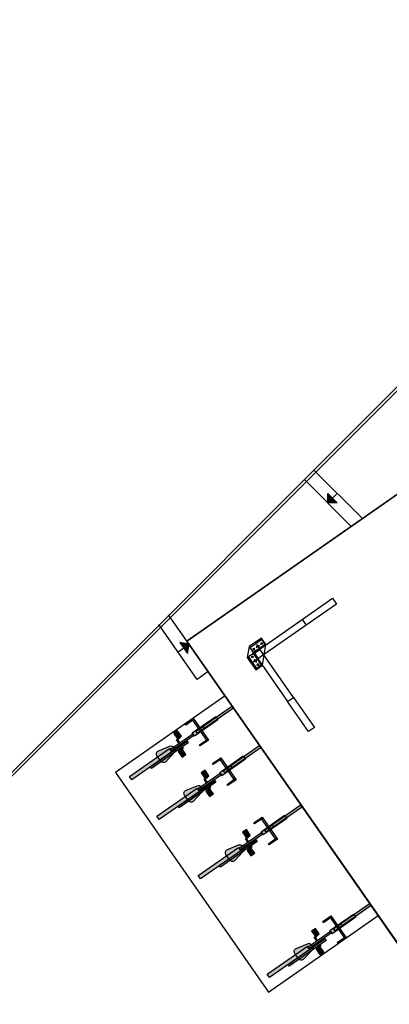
# Model space of a CAD drawing. Header units: millimetres. Extents: x -84176 to 84083, y -120487 to 61877.
# Tile 6 of 10: x -53562 to -48038, y 23718 to 38432. Entities that reach past the tile are written whole.
import ezdxf

# ---------------------------------------------------------------- set-up
doc = ezdxf.new("R2010")
doc.units = ezdxf.units.MM
doc.header["$LTSCALE"] = 100
doc.linetypes.add('DGN Style 2', pattern=[7611.656849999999, 4566.99411, -3044.66274])
doc.layers.get('Defpoints').update_dxf_attribs({"color": 6})
doc.layers.add('situatieschets', color=9, linetype='Continuous', lineweight=0)
for name, color, linetype in [('T--L21--_Gebouwen', 2, 'Continuous'), ('T--L82----_Buitenterrein', 1, 'Continuous'), ('T--L9024_Trappen', 7, 'Continuous'), ('T--L9066_TranspVoorz_Fiets', 8, 'Continuous')]:
    doc.layers.add(name, color=color, linetype=linetype)

# ---------------------------------------------------------------- blocks, each defined once
blk = doc.blocks.new('situatieschets')
at = {"layer": 'T--L21--_Gebouwen', "lineweight": 13}
blk.add_lwpolyline([(-81539.01553144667, 83579.51592011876), (-37150.50707638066, 83579.51592011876), (-37150.50707638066, 75259.51433533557), (-42502.00809572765, 75259.51433533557), (-58462.01113576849, 59299.51129529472), (-84086.01601659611, 74082.51411114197), (-81539.01553144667, 83589.51592202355), (-81539.01553144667, 83579.51592011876)], close=True, dxfattribs=at)

msp = doc.modelspace()

# ---------------------------------------------------------------- hatches: boundary and pattern name
at = {"layer": 'T--L9024_Trappen', "linetype": 'Continuous', "lineweight": -3}
h = msp.add_hatch(color=256, dxfattribs=at)
h.dxf.hatch_style = 2
h.paths.add_polyline_path([(-48958.82382126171, 31211.25886233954), (-48958.82382126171, 31352.67886233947), (-48817.40382126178, 31211.25886233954)])
h = msp.add_hatch(color=256, dxfattribs=at)
h.dxf.hatch_style = 2
h.paths.add_polyline_path([(-51030.62382126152, 29097.8588623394), (-51169.8538212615, 29122.66886233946), (-51055.44382126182, 28958.62886233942)])
at = {"layer": 'T--L9066_TranspVoorz_Fiets', "linetype": 'Continuous', "lineweight": -3}
h = msp.add_hatch(color=256, dxfattribs=at)
h.dxf.hatch_style = 2
edge = h.paths.add_edge_path()
edge.add_line((-50902.46897065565, 27776.78201094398), (-50381.11187147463, 28140.40954611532))
edge.add_arc((-50389.692849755, 28152.71266814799), 14.99999999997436, 304.8943656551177, 394.8943656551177)
edge.add_arc((-50389.69284968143, 28152.71266841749), 14.99999978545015, 394.8943649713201, 484.8943649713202)
edge.add_line((-50398.27382769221, 28165.0157903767), (-50919.63092729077, 27801.38825456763))
edge.add_arc((-50911.04994901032, 27789.08513253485), 15.00000000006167, 484.8943656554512, 574.8943656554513)
edge.add_arc((-50911.04994901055, 27789.08513253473), 14.99999999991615, 214.8943656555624, 304.8943656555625)
edge.add_line((-50902.46897073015, 27776.78201050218), (-50902.46897065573, 27776.78201094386))
h = msp.add_hatch(color=256, dxfattribs=at)
h.dxf.hatch_style = 2
h.paths.add_polyline_path([(-50969.42859467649, 27992.20870609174), (-50957.98729061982, 27975.80454306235), (-51081.01851044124, 27889.99476065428), (-51092.45981510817, 27906.39892307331)])
h = msp.add_hatch(color=256, dxfattribs=at)
h.dxf.hatch_style = 2
h.paths.add_polyline_path([(-50740.60250713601, 27664.12545252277), (-50757.00666986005, 27652.68414755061), (-50985.83275740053, 27980.76740173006), (-50969.42859467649, 27992.20870609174)])
h = msp.add_hatch(color=256, dxfattribs=at)
h.dxf.hatch_style = 2
h.paths.add_polyline_path([(-50598.53085273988, 27970.47970650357), (-50950.66317427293, 27724.88027291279), (-50984.9870870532, 27774.09276108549), (-50632.8547661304, 28019.69219437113)])
h = msp.add_hatch(color=256, dxfattribs=at)
h.dxf.hatch_style = 2
h.paths.add_polyline_path([(-50959.24415239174, 27737.18339526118), (-51296.24220865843, 27502.13955876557), (-51313.40416489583, 27526.74580346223), (-50976.40610923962, 27761.7896387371)])
h = msp.add_hatch(color=256, dxfattribs=at)
h.dxf.hatch_style = 2
h.paths.add_polyline_path([(-51202.09763547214, 27805.54649287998), (-51259.51220470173, 27765.50192822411), (-51202.30568289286, 27683.48111429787), (-51144.89111396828, 27723.52567956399)])
h = msp.add_hatch(color=256, dxfattribs=at)
h.dxf.hatch_style = 2
h.paths.add_polyline_path([(-51218.70984592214, 27672.03980963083), (-51210.50776425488, 27677.76046211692), (-51173.32352523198, 27624.44693295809), (-51181.525606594, 27618.72628108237)])
h = msp.add_hatch(color=256, dxfattribs=at)
h.dxf.hatch_style = 2
h.paths.add_polyline_path([(-51163.77670587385, 27698.16164165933), (-51204.78711237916, 27669.55838044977), (-51210.50776425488, 27677.76046211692), (-51169.49735774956, 27706.36372271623)])
h = msp.add_hatch(color=256, dxfattribs=at)
h.dxf.hatch_style = 2
h.paths.add_polyline_path([(-50752.04381180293, 27680.52961433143), (-50740.60250713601, 27664.12545252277), (-50863.63372726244, 27578.31566950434), (-50875.07503192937, 27594.71983161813)])
h = msp.add_hatch(color=256, dxfattribs=at)
h.dxf.hatch_style = 2
h.paths.add_polyline_path([(-51287.66123023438, 27489.83643702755), (-51888.06423140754, 27071.07727198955), (-51922.3881451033, 27120.28975955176), (-51321.98514301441, 27539.04892520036)])
h = msp.add_hatch(color=256, dxfattribs=at)
h.dxf.hatch_style = 2
h.paths.add_polyline_path([(-51042.16695001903, 27625.89260604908), (-51591.82122991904, 27242.52881990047), (-51608.32208657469, 27266.18720089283), (-51058.66780636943, 27649.55098643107)])
h = msp.add_hatch(color=256, dxfattribs=at)
h.dxf.hatch_style = 2
edge = h.paths.add_edge_path()
edge.add_arc((-51411.76202773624, 27378.89660800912), 49.99999991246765, 214.8943649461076, 304.89436494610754, ccw=False)
edge.add_line((-51452.77243479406, 27350.29334763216), (-51509.97895693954, 27432.31416034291))
edge.add_arc((-51468.96854950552, 27460.91742153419), 50.00000068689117, 124.89436546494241, 214.8943654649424, ccw=False)
edge.add_line((-51497.57181069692, 27501.92782896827), (-51319.87527803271, 27575.44183995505))
edge.add_arc((-51300.76114782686, 27529.23956690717), 50.00000008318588, 394.8943669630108, 472.4751442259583, ccw=False)
edge.add_line((-51259.75074163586, 27557.84282882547), (-51248.52364689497, 27541.74579071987))
edge.add_arc((-51289.5340531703, 27513.14252986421), 49.9999995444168, 317.3135886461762, 394.8943659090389, ccw=False)
edge.add_line((-51252.7802829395, 27479.24326249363), (-51383.15876707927, 27337.88620172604))
edge.add_line((-51383.15876707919, 27337.88620172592), (-51383.15876735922, 27337.88620095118))
h = msp.add_hatch(color=256, dxfattribs=at)
h.dxf.hatch_style = 2
h.paths.add_polyline_path([(-51261.49047581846, 27526.37762358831), (-51067.24878479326, 27661.85410847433), (-51058.66780636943, 27649.55098643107), (-51252.90949769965, 27514.07450154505)])
h = msp.add_hatch(color=256, dxfattribs=at)
h.dxf.hatch_style = 2
h.paths.add_polyline_path([(-51135.38149239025, 27535.08585596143), (-51192.79606161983, 27495.0412906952), (-51135.58953981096, 27413.02047676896), (-51078.17497027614, 27453.06504295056)])
h = msp.add_hatch(color=256, dxfattribs=at)
h.dxf.hatch_style = 2
h.paths.add_polyline_path([(-51127.17941102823, 27540.80650814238), (-51168.18981753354, 27512.20324723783), (-51173.9104697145, 27520.40532859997), (-51132.90006320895, 27549.00858919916)])
h = msp.add_hatch(color=256, dxfattribs=at)
h.dxf.hatch_style = 2
h.paths.add_polyline_path([(-51139.28181527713, 27558.15853396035), (-51131.07973391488, 27563.87918644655), (-51118.97732966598, 27546.52716062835), (-51127.17941102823, 27540.80650814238)])
h = msp.add_hatch(color=256, dxfattribs=at)
h.dxf.hatch_style = 2
edge = h.paths.add_edge_path()
edge.add_line((-50490.5843010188, 27186.23456259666), (-49969.22720189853, 27549.86209763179))
edge.add_arc((-49977.80818017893, 27562.16521966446), 15.00000000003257, 304.89436565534, 394.8943656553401)
edge.add_arc((-49977.80818014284, 27562.16522003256), 14.99999975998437, 394.8943645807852, 484.8943645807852)
edge.add_line((-49986.38915805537, 27574.46834202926), (-50507.7462577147, 27210.84080608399))
edge.add_arc((-50499.16527943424, 27198.53768405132), 15.00000000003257, 484.8943656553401, 574.89436565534)
edge.add_arc((-50499.16527943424, 27198.53768405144), 15.00000000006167, 214.8943656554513, 304.8943656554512)
edge.add_line((-50490.58430115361, 27186.23456201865), (-50490.58430101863, 27186.23456259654))
h = msp.add_hatch(color=256, dxfattribs=at)
h.dxf.hatch_style = 2
h.paths.add_polyline_path([(-50557.54392503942, 27401.66125774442), (-50546.10262098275, 27385.25709471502), (-50669.13384080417, 27299.44731230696), (-50680.57514547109, 27315.85147472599)])
h = msp.add_hatch(color=256, dxfattribs=at)
h.dxf.hatch_style = 2
h.paths.add_polyline_path([(-50328.71783749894, 27073.57800417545), (-50345.12200022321, 27062.1366992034), (-50573.94808776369, 27390.21995338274), (-50557.54392503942, 27401.66125774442)])
h = msp.add_hatch(color=256, dxfattribs=at)
h.dxf.hatch_style = 2
h.paths.add_polyline_path([(-50186.64618310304, 27379.93225815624), (-50538.77850463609, 27134.33282456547), (-50573.10241741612, 27183.54531273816), (-50220.97009649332, 27429.14474602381)])
h = msp.add_hatch(color=256, dxfattribs=at)
h.dxf.hatch_style = 2
h.paths.add_polyline_path([(-50547.3594827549, 27146.63594691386), (-50884.35753902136, 26911.59211041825), (-50901.51949525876, 26936.19835511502), (-50564.52143960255, 27171.24219038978)])
h = msp.add_hatch(color=256, dxfattribs=at)
h.dxf.hatch_style = 2
h.paths.add_polyline_path([(-50790.21296583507, 27214.99904453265), (-50847.62753506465, 27174.95447987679), (-50790.42101325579, 27092.93366595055), (-50733.00644433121, 27132.97823121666)])
h = msp.add_hatch(color=256, dxfattribs=at)
h.dxf.hatch_style = 2
h.paths.add_polyline_path([(-50806.8251762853, 27081.49236128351), (-50798.6230946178, 27087.21301376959), (-50761.4388555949, 27033.89948461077), (-50769.64093695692, 27028.17883273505)])
h = msp.add_hatch(color=256, dxfattribs=at)
h.dxf.hatch_style = 2
h.paths.add_polyline_path([(-50751.89203623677, 27107.61419331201), (-50792.90244274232, 27079.01093210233), (-50798.6230946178, 27087.21301376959), (-50757.61268811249, 27115.81627436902)])
h = msp.add_hatch(color=256, dxfattribs=at)
h.dxf.hatch_style = 2
h.paths.add_polyline_path([(-50340.15914216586, 27089.98216598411), (-50328.71783749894, 27073.57800417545), (-50451.7490576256, 26987.76822115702), (-50463.19036229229, 27004.17238327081)])
h = msp.add_hatch(color=256, dxfattribs=at)
h.dxf.hatch_style = 2
h.paths.add_polyline_path([(-50875.7765605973, 26899.28898868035), (-51476.1795617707, 26480.52982364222), (-51510.50347546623, 26529.74231120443), (-50910.10047337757, 26948.50147685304)])
h = msp.add_hatch(color=256, dxfattribs=at)
h.dxf.hatch_style = 2
h.paths.add_polyline_path([(-50630.28228038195, 27035.34515770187), (-51179.9365602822, 26651.98137155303), (-51196.43741693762, 26675.63975254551), (-50646.78313673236, 27059.00353808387)])
h = msp.add_hatch(color=256, dxfattribs=at)
h.dxf.hatch_style = 2
edge = h.paths.add_edge_path()
edge.add_arc((-50999.87735806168, 26788.34915956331), 49.99999988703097, 214.8943648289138, 304.89436482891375, ccw=False)
edge.add_line((-51040.88776515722, 26759.74589928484), (-51098.0942873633, 26841.76671185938))
edge.add_arc((-51057.08387983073, 26870.3699730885), 50.00000078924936, 124.8943654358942, 214.8943654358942, ccw=False)
edge.add_line((-51085.68714105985, 26911.38038062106), (-50907.99060845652, 26984.89439147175))
edge.add_arc((-50888.87647813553, 26938.69211845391), 50.00000009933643, 394.8943670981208, 472.4751443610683, ccw=False)
edge.add_line((-50847.86607199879, 26967.29538047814), (-50836.63897731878, 26951.19834223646))
edge.add_arc((-50877.64938347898, 26922.59508141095), 49.99999943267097, 317.31358869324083, 394.89436595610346, ccw=False)
edge.add_line((-50840.89561330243, 26888.69581414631), (-50971.27409744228, 26747.3387533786))
edge.add_line((-50971.27409744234, 26747.3387533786), (-50971.27409778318, 26747.33875246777))
h = msp.add_hatch(color=256, dxfattribs=at)
h.dxf.hatch_style = 2
h.paths.add_polyline_path([(-50849.60580618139, 26935.83017524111), (-50655.36411515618, 27071.30666012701), (-50646.78313673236, 27059.00353808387), (-50841.02482806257, 26923.52705319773)])
h = msp.add_hatch(color=256, dxfattribs=at)
h.dxf.hatch_style = 2
h.paths.add_polyline_path([(-50723.49682275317, 26944.53840761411), (-50780.91139198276, 26904.49384234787), (-50723.70487017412, 26822.47302842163), (-50666.2903006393, 26862.51759460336)])
h = msp.add_hatch(color=256, dxfattribs=at)
h.dxf.hatch_style = 2
h.paths.add_polyline_path([(-50715.29474139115, 26950.25905979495), (-50756.30514789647, 26921.65579889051), (-50762.02580007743, 26929.85788025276), (-50721.01539357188, 26958.46114085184)])
h = msp.add_hatch(color=256, dxfattribs=at)
h.dxf.hatch_style = 2
h.paths.add_polyline_path([(-50727.39714564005, 26967.61108561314), (-50719.19506427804, 26973.33173809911), (-50707.0926600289, 26955.97971228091), (-50715.29474139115, 26950.25905979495)])
h = msp.add_hatch(color=256, dxfattribs=at)
h.dxf.hatch_style = 2
edge = h.paths.add_edge_path()
edge.add_line((-49872.75430101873, 26300.41456259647), (-49351.39720189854, 26664.04209763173))
edge.add_arc((-49359.97818017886, 26676.34521966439), 15.00000000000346, 304.8943656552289, 394.8943656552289)
edge.add_arc((-49359.978180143, 26676.3452200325), 14.99999976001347, 394.8943645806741, 484.8943645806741)
edge.add_line((-49368.55915805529, 26688.64834202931), (-49889.91625771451, 26325.02080608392))
edge.add_arc((-49881.33527943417, 26312.71768405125), 14.99999999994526, 484.8943656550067, 574.8943656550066)
edge.add_arc((-49881.33527943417, 26312.71768405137), 15.00000000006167, 214.8943656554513, 304.8943656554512)
edge.add_line((-49872.75430115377, 26300.4145620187), (-49872.75430101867, 26300.41456259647))
h = msp.add_hatch(color=256, dxfattribs=at)
h.dxf.hatch_style = 2
h.paths.add_polyline_path([(-49939.71392503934, 26515.84125774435), (-49928.27262098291, 26499.43709471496), (-50051.3038408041, 26413.6273123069), (-50062.74514547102, 26430.03147472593)])
h = msp.add_hatch(color=256, dxfattribs=at)
h.dxf.hatch_style = 2
h.paths.add_polyline_path([(-49710.88783749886, 26187.75800417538), (-49727.29200022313, 26176.31669920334), (-49956.11808776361, 26504.39995338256), (-49939.71392503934, 26515.84125774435)])
h = msp.add_hatch(color=256, dxfattribs=at)
h.dxf.hatch_style = 2
h.paths.add_polyline_path([(-49568.81618310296, 26494.11225815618), (-49920.94850463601, 26248.51282456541), (-49955.27241741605, 26297.7253127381), (-49603.14009649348, 26543.32474602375)])
h = msp.add_hatch(color=256, dxfattribs=at)
h.dxf.hatch_style = 2
h.paths.add_polyline_path([(-49929.52948275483, 26260.81594691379), (-50266.52753902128, 26025.7721104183), (-50283.68949525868, 26050.37835511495), (-49946.69143960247, 26285.42219038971)])
h = msp.add_hatch(color=256, dxfattribs=at)
h.dxf.hatch_style = 2
h.paths.add_polyline_path([(-50172.38296583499, 26329.17904453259), (-50229.79753506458, 26289.13447987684), (-50172.59101325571, 26207.11366595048), (-50115.17644433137, 26247.1582312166)])
h = msp.add_hatch(color=256, dxfattribs=at)
h.dxf.hatch_style = 2
h.paths.add_polyline_path([(-50188.99517628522, 26195.67236128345), (-50180.79309461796, 26201.39301376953), (-50143.60885559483, 26148.07948461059), (-50151.81093695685, 26142.35883273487)])
h = msp.add_hatch(color=256, dxfattribs=at)
h.dxf.hatch_style = 2
h.paths.add_polyline_path([(-50134.06203623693, 26221.79419331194), (-50175.07244274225, 26193.19093210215), (-50180.79309461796, 26201.39301376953), (-50139.78268811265, 26229.99627436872)])
h = msp.add_hatch(color=256, dxfattribs=at)
h.dxf.hatch_style = 2
h.paths.add_polyline_path([(-49722.32914216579, 26204.16216598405), (-49710.88783749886, 26187.75800417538), (-49833.91905762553, 26101.94822115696), (-49845.36036229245, 26118.35238327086)])
h = msp.add_hatch(color=256, dxfattribs=at)
h.dxf.hatch_style = 2
h.paths.add_polyline_path([(-50257.94656059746, 26013.46898868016), (-50858.34956177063, 25594.70982364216), (-50892.67347546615, 25643.92231120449), (-50292.2704733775, 26062.68147685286)])
h = msp.add_hatch(color=256, dxfattribs=at)
h.dxf.hatch_style = 2
h.paths.add_polyline_path([(-50012.45228038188, 26149.52515770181), (-50562.10656028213, 25766.16137155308), (-50578.60741693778, 25789.81975254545), (-50028.95313673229, 26173.1835380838)])
h = msp.add_hatch(color=256, dxfattribs=at)
h.dxf.hatch_style = 2
edge = h.paths.add_edge_path()
edge.add_arc((-50382.0473580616, 25902.52915956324), 49.99999988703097, 214.8943648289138, 304.89436482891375, ccw=False)
edge.add_line((-50423.05776515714, 25873.92589928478), (-50480.26428736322, 25955.94671185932))
edge.add_arc((-50439.25387983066, 25984.54997308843), 50.00000078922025, 124.8943654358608, 214.8943654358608, ccw=False)
edge.add_line((-50467.85714105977, 26025.56038062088), (-50290.16060845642, 26099.07439147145))
edge.add_arc((-50271.04647813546, 26052.87211845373), 50.00000009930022, 394.8943670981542, 472.4751443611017, ccw=False)
edge.add_line((-50230.03607199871, 26081.47538047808), (-50218.80897731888, 26065.37834223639))
edge.add_arc((-50259.81938347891, 26036.77508141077), 49.99999943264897, 317.31358869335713, 394.8943659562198, ccw=False)
edge.add_line((-50223.06561330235, 26002.87581414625), (-50353.44409744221, 25861.51875337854))
edge.add_line((-50353.44409744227, 25861.51875337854), (-50353.4440977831, 25861.5187524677))
h = msp.add_hatch(color=256, dxfattribs=at)
h.dxf.hatch_style = 2
h.paths.add_polyline_path([(-50231.77580618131, 26050.01017524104), (-50037.53411515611, 26185.48666012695), (-50028.95313673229, 26173.1835380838), (-50223.1948280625, 26037.70705319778)])
h = msp.add_hatch(color=256, dxfattribs=at)
h.dxf.hatch_style = 2
h.paths.add_polyline_path([(-50105.6668227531, 26058.71840761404), (-50163.08139198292, 26018.67384234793), (-50105.87487017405, 25936.65302842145), (-50048.46030063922, 25976.69759460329)])
h = msp.add_hatch(color=256, dxfattribs=at)
h.dxf.hatch_style = 2
h.paths.add_polyline_path([(-50097.46474139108, 26064.43905979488), (-50138.4751478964, 26035.83579889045), (-50144.19580007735, 26044.03788025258), (-50103.18539357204, 26072.64114085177)])
h = msp.add_hatch(color=256, dxfattribs=at)
h.dxf.hatch_style = 2
h.paths.add_polyline_path([(-50109.56714563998, 26081.79108561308), (-50101.36506427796, 26087.51173809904), (-50089.26266002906, 26070.15971228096), (-50097.46474139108, 26064.43905979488)])
h = msp.add_hatch(color=256, dxfattribs=at)
h.dxf.hatch_style = 2
edge = h.paths.add_edge_path()
edge.add_line((-48843.02598930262, 24824.02112560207), (-48321.66889018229, 25187.64866127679))
edge.add_arc((-48330.24986846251, 25199.95178330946), 14.99999999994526, 304.8943656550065, 394.8943656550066)
edge.add_arc((-48330.24986841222, 25199.95178335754), 14.9999999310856, 394.8943656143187, 484.8943656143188)
edge.add_line((-48338.8308466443, 25212.2549053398), (-48860.18794599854, 24848.62736972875))
edge.add_arc((-48851.60696771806, 24836.3242476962), 15.00000000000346, 484.8943656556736, 574.8943656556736)
edge.add_arc((-48851.60696771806, 24836.32424769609), 14.99999999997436, 214.89436565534, 304.89436565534)
edge.add_line((-48843.02598943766, 24824.02112566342), (-48843.02598930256, 24824.02112560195))
h = msp.add_hatch(color=256, dxfattribs=at)
h.dxf.hatch_style = 2
h.paths.add_polyline_path([(-48909.98561362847, 25039.44782105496), (-48898.54430926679, 25023.04365772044), (-49021.57552939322, 24937.2338756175), (-49033.0168337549, 24953.63803803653)])
h = msp.add_hatch(color=256, dxfattribs=at)
h.dxf.hatch_style = 2
h.paths.add_polyline_path([(-48681.15952608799, 24711.36456718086), (-48697.56368881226, 24699.92326220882), (-48926.38977635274, 25028.00651638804), (-48909.98561362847, 25039.44782105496)])
h = msp.add_hatch(color=256, dxfattribs=at)
h.dxf.hatch_style = 2
h.paths.add_polyline_path([(-48539.08787169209, 25017.71882146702), (-48891.22019322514, 24772.11938757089), (-48925.54410600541, 24821.33187543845), (-48573.41178508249, 25066.93130902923)])
h = msp.add_hatch(color=256, dxfattribs=at)
h.dxf.hatch_style = 2
h.paths.add_polyline_path([(-48899.80117134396, 24784.42250961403), (-49236.79922730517, 24549.3786737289), (-49253.9611835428, 24573.98491812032), (-48916.9631281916, 24809.02875339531)])
h = msp.add_hatch(color=256, dxfattribs=at)
h.dxf.hatch_style = 2
h.paths.add_polyline_path([(-49142.65465472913, 24852.78560753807), (-49200.06922365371, 24812.74104257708), (-49142.86270184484, 24730.72022895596), (-49085.44813261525, 24770.7647942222)])
h = msp.add_hatch(color=256, dxfattribs=at)
h.dxf.hatch_style = 2
h.paths.add_polyline_path([(-49159.26686487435, 24719.27892428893), (-49151.06478320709, 24724.99957677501), (-49113.88054418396, 24671.68604792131), (-49122.08262554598, 24665.96539574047)])
h = msp.add_hatch(color=256, dxfattribs=at)
h.dxf.hatch_style = 2
h.paths.add_polyline_path([(-49104.33372452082, 24745.40075601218), (-49145.34413102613, 24716.79749541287), (-49151.06478320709, 24724.99957677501), (-49110.05437670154, 24753.60283706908)])
h = msp.add_hatch(color=256, dxfattribs=at)
h.dxf.hatch_style = 2
h.paths.add_polyline_path([(-48692.60083075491, 24727.76872898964), (-48681.15952608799, 24711.36456718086), (-48804.1907465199, 24625.55478446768), (-48815.63205088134, 24641.95894627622)])
h = msp.add_hatch(color=256, dxfattribs=at)
h.dxf.hatch_style = 2
h.paths.add_polyline_path([(-49228.21824918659, 24537.07555199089), (-49828.62125066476, 24118.31638664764), (-49862.94516375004, 24167.52887420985), (-49262.54216196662, 24586.28803985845)])
h = msp.add_hatch(color=256, dxfattribs=at)
h.dxf.hatch_style = 2
h.paths.add_polyline_path([(-48982.72396897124, 24673.13172101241), (-49532.37824887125, 24289.76793486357), (-49548.8791055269, 24313.42631555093), (-48999.22482532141, 24696.79010139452)])
h = msp.add_hatch(color=256, dxfattribs=at)
h.dxf.hatch_style = 2
edge = h.paths.add_edge_path()
edge.add_arc((-49352.31904697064, 24426.13572288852), 49.99999998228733, 214.8943656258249, 304.89436562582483, ccw=False)
edge.add_line((-49393.32945374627, 24397.53246198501), (-49450.53597564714, 24479.55327550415))
edge.add_arc((-49409.52556858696, 24508.15653656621), 50.0000003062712, 124.89436558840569, 214.8943655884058, ccw=False)
edge.add_line((-49438.12882964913, 24549.16694362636), (-49260.43229674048, 24622.6809551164))
edge.add_arc((-49241.31816731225, 24576.47868200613), 49.9999998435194, 394.8943661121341, 472.4751433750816, ccw=False)
edge.add_line((-49200.30776089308, 24605.08194317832), (-49189.08066560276, 24588.98490588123))
edge.add_arc((-49230.09107250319, 24560.38164477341), 50.00000020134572, 317.3135884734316, 394.8943657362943, ccw=False)
edge.add_line((-49193.33730189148, 24526.4823768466), (-49323.71578603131, 24385.12531638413))
edge.add_line((-49323.7157860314, 24385.12531638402), (-49323.71578606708, 24385.12531611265))
h = msp.add_hatch(color=256, dxfattribs=at)
h.dxf.hatch_style = 2
h.paths.add_polyline_path([(-49202.0474944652, 24573.61673855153), (-49007.80580374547, 24709.09322313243), (-48999.22482532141, 24696.79010139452), (-49193.46651634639, 24561.31361650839)])
h = msp.add_hatch(color=256, dxfattribs=at)
h.dxf.hatch_style = 2
h.paths.add_polyline_path([(-49075.93851134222, 24582.32497092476), (-49133.35308057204, 24542.28040535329), (-49076.14655876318, 24460.25959142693), (-49018.73198922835, 24500.30415760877)])
h = msp.add_hatch(color=256, dxfattribs=at)
h.dxf.hatch_style = 2
h.paths.add_polyline_path([(-49067.73642998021, 24588.04562310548), (-49108.74683648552, 24559.44236159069), (-49114.46748897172, 24567.6444435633), (-49073.45708216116, 24596.2477041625)])
h = msp.add_hatch(color=256, dxfattribs=at)
h.dxf.hatch_style = 2
h.paths.add_polyline_path([(-49079.83883422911, 24605.39764861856), (-49071.63675286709, 24611.11830140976), (-49059.53434831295, 24593.76627528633), (-49067.73642998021, 24588.04562310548)])

# ---------------------------------------------------------------- linework, layer by layer
at = {"layer": 'Defpoints'}
msp.add_lwpolyline([(-81591.73703742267, 46770.92213736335), (-37133.13842396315, 46770.92213736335), (-37133.13842395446, 38293.92213736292), (-42505.25057380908, 38293.92213735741), (-58482.74304281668, 22332.99858901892), (-84175.62478121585, 37166.79077694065)], close=True, dxfattribs=at)
at = {"layer": 'T--L82----_Buitenterrein', "linetype": 'Continuous', "lineweight": -3}
for p, q in [((-45732.51832213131, 32863.95080697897), (-51063.86792355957, 29145.52218366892)), ((-51063.86792355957, 29145.52218366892), (-47345.43929994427, 23814.17258224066)), ((-50079.37220194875, 29015.31175092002), (-50046.56389664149, 29038.19438863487)), ((-50074.40936799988, 29043.15722227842), (-50051.52673028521, 29010.34891697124)), ((-50028.51932863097, 29050.7798392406), (-49979.30687097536, 29085.10379566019)), ((-50021.07507801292, 29092.54804658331), (-49986.75112159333, 29043.33558862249)), ((-49961.26230296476, 29097.68924657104), (-49928.45399765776, 29120.57188428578)), ((-49956.29946932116, 29125.53471792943), (-49933.4168316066, 29092.72641262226))]:
    msp.add_line(p, q, dxfattribs=at)
at = {"layer": 'T--L82----_Buitenterrein', "linetype": 'Continuous', "lineweight": -3, "extrusion": (0, 0, -1)}
for p, q in [((-50099.96796231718, 28899.75304460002), (-50067.1596570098, 28922.63568231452)), ((-50095.00512836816, 28927.59851595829), (-50072.12249065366, 28894.79021065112)), ((-50066.98129066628, 28834.97743560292), (-50017.76883270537, 28869.3013923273)), ((-50059.53704004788, 28876.74564294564), (-50025.21308362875, 28827.5331849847)), ((-50017.59046666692, 28781.6431456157), (-49984.78216135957, 28804.5257833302)), ((-50012.6276327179, 28809.48861727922), (-49989.74499500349, 28776.68031197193))]:
    msp.add_line(p, q, dxfattribs=at)
at = {"layer": 'T--L82----_Buitenterrein', "linetype": 'Continuous', "lineweight": -3}
for points in [[(-45732.51897522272, 32863.9551515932), (-42014.09035161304, 27532.6055501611), (-47345.43995304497, 23814.17692685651), (-51063.86857665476, 29145.52652798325)], [(-49880.98592520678, 29092.71901920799), (-49949.63383804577, 29191.14393512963), (-50130.07951693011, 29065.28942785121), (-50159.8565197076, 28898.21659909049), (-50034.00201242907, 28717.77092020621), (-49935.57709681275, 28786.41883335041)], [(-49946.39459551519, 29169.01912297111), (-49889.18800138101, 29086.99836000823), (-50061.43160409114, 28966.86451192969), (-50118.63819822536, 29048.88527519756)], [(-49889.18800138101, 29086.99836000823), (-49894.9086608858, 29095.20043618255), (-50067.15226329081, 28975.06658840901), (-50061.43160409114, 28966.86451192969)], [(-50023.31851928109, 28737.41431539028), (-49941.29775601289, 28794.62090952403), (-50061.43160409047, 28966.8645119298), (-50143.45236705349, 28909.65791779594)], [(-49941.29775601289, 28794.62090952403), (-49949.49983249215, 28788.90025001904), (-50069.63368026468, 28961.14385272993), (-50061.43160409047, 28966.8645119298)]]:
    msp.add_lwpolyline(points, close=True, dxfattribs=at)
at = {"layer": 'T--L82----_Buitenterrein', "linetype": 'DGN Style 2', "lineweight": -3}
for points in [[(-49339.64889008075, 29470.28254012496), (-48888.53469073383, 29784.91880923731), (-48828.46776669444, 29698.79700803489), (-49279.5819660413, 29384.16073892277)], [(-49471.89177438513, 28305.1487219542), (-49157.25550527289, 27854.03452260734), (-49243.37730647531, 27793.96759887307), (-49558.01357558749, 28245.08179822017)]]:
    msp.add_lwpolyline(points, dxfattribs=at)
at = {"layer": 'T--L82----_Buitenterrein', "linetype": 'Continuous', "lineweight": -3}
for points in [[(-49889.18800138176, 29086.99836000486), (-49339.64889008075, 29470.28254012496), (-49279.5819660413, 29384.16073892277), (-50001.36468035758, 28880.74271102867)], [(-49941.29775601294, 28794.62090952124), (-49558.01357558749, 28245.08179822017), (-49471.89177438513, 28305.14872225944), (-49975.30980288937, 29026.93143596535)]]:
    msp.add_lwpolyline(points, dxfattribs=at)
at = {"layer": 'T--L82----_Buitenterrein', "linetype": 'Continuous', "lineweight": 13, "flags": 128}
msp.add_lwpolyline([(-50002.58459460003, 28885.98788086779), (-50004.22500965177, 28884.84374896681), (-50061.43160409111, 28966.86451192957), (-49979.41084082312, 29024.07110636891), (-49978.26670969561, 29022.43069082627, -0.414213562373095), (-49980.25184244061, 29011.29250228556), (-50047.50886810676, 28964.38309526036), (-50000.59946169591, 28897.12606925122, -0.414213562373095), (-50002.58459520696, 28885.98788066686)], format="xyb", close=True, dxfattribs=at)
at = {"layer": 'T--L82----_Buitenterrein', "linetype": 'DGN Style 2', "lineweight": -3}
msp.add_lwpolyline([(-48203.53708918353, 25044.49574121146), (-50491.79667260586, 28325.32643398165), (-52132.21746120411, 27181.19284653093), (-49843.95787778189, 23900.36215376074)], close=True, dxfattribs=at)
at = {"layer": 'T--L82----_Buitenterrein', "linetype": 'Continuous', "lineweight": -3}
for centre, radius in [((-50062.96805019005, 29026.75306951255), 10), ((-50003.91310075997, 29067.94181734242), 15), ((-49944.85815132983, 29109.13056517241), 10), ((-50083.56381025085, 28911.19436286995), 9.999999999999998), ((-50042.37506242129, 28852.13941343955), 15), ((-50001.18631459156, 28793.08446400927), 9.999999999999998)]:
    msp.add_circle(centre, radius, dxfattribs=at)
at = {"layer": 'T--L9024_Trappen', "linetype": 'Continuous', "lineweight": -3}
for p, q in [((-49169.42382126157, 31704.69886233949), (-48440.17382126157, 30975.44886233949)), ((-49310.84382126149, 31563.27886233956), (-48606.80382126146, 30859.23886233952)), ((-48958.82382126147, 31211.25886233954), (-48817.40382126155, 31352.67886233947)), ((-50745.41174849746, 28688.94033045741), (-51337.04382126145, 29537.18886233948)), ((-50908.62382126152, 28573.33886233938), (-51480.69382126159, 29393.54886233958)), ((-51194.65382126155, 28983.44886233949), (-51030.62382126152, 29097.8588623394)), ((-50745.41174849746, 28688.94033045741), (-50908.62382126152, 28573.33886233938))]:
    msp.add_line(p, q, dxfattribs=at)
for points in [[(-48958.82382126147, 31211.25886233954), (-48958.82382126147, 31352.67886233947), (-48817.40382126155, 31211.25886233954)], [(-51030.62382126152, 29097.8588623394), (-51169.8538212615, 29122.66886233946), (-51055.44382126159, 28958.62886233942)]]:
    msp.add_lwpolyline(points, close=True, dxfattribs=at)
at = {"layer": 'T--L9066_TranspVoorz_Fiets', "linetype": 'Continuous', "lineweight": -3, "flags": 128}
for points in [[(-50902.46897065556, 27776.78201094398), (-50381.11187147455, 28140.40954611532, 0.414213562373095), (-50377.38972772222, 28161.29364642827, 0.414213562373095), (-50398.27382769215, 28165.0157903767), (-50919.63092729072, 27801.38825456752, 0.414213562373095), (-50923.35307104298, 27780.50415425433, 0.414213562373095), (-50902.46897072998, 27776.78201050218)], [(-51383.15876735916, 27337.8862009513, -0.414213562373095), (-51452.77243479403, 27350.29334763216), (-51509.97895693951, 27432.31416034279, -0.414213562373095), (-51497.57181069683, 27501.92782896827), (-51319.87527803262, 27575.44183995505, -0.3520613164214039), (-51259.75074163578, 27557.84282882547), (-51248.52364689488, 27541.74579071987, -0.3520613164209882), (-51252.78028293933, 27479.24326249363), (-51383.15876707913, 27337.88620172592)], [(-50490.5843010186, 27186.23456259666), (-49969.22720189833, 27549.86209763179, 0.414213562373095), (-49965.50505814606, 27570.74619794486, 0.414213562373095), (-49986.38915805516, 27574.46834202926), (-50507.7462577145, 27210.8408060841, 0.414213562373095), (-50511.46840146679, 27189.95670577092, 0.414213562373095), (-50490.58430115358, 27186.23456201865)], [(-50971.274097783, 26747.33875246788, -0.414213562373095), (-51040.8877651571, 26759.74589928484), (-51098.09428736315, 26841.76671185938, -0.414213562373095), (-51085.68714105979, 26911.38038062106), (-50907.99060845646, 26984.89439147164, -0.3520613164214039), (-50847.8660719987, 26967.29538047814), (-50836.63897731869, 26951.19834223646, -0.3520613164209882), (-50840.89561330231, 26888.69581414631), (-50971.27409744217, 26747.3387533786)], [(-49872.75430101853, 26300.41456259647), (-49351.39720189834, 26664.04209763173, 0.414213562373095), (-49347.67505814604, 26684.92619794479, 0.414213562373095), (-49368.55915805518, 26688.64834202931), (-49889.91625771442, 26325.02080608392, 0.414213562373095), (-49893.63840146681, 26304.13670577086, 0.414213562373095), (-49872.7543011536, 26300.4145620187)], [(-50353.44409778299, 25861.51875246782, -0.414213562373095), (-50423.05776515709, 25873.92589928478), (-50480.26428736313, 25955.94671185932, -0.414213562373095), (-50467.85714105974, 26025.56038062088), (-50290.16060845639, 26099.07439147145, -0.3520613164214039), (-50230.03607199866, 26081.47538047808), (-50218.80897731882, 26065.37834223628, -0.3520613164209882), (-50223.06561330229, 26002.87581414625), (-50353.44409744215, 25861.51875337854)], [(-48843.02598930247, 24824.02112560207), (-48321.66889018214, 25187.64866127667, 0.414213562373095), (-48317.94674642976, 25208.53276158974, 0.414213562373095), (-48338.83084664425, 25212.2549053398), (-48860.18794599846, 24848.62736972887, 0.414213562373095), (-48863.91008975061, 24827.74326941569, 0.414213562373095), (-48843.02598943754, 24824.02112566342)], [(-49323.71578606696, 24385.12531611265, -0.414213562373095), (-49393.32945374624, 24397.53246198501), (-49450.53597564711, 24479.55327550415, -0.414213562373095), (-49438.1288296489, 24549.16694362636), (-49260.43229674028, 24622.6809551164, -0.3520613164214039), (-49200.30776089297, 24605.08194317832), (-49189.08066560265, 24588.98490588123, -0.3520613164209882), (-49193.33730189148, 24526.4823768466), (-49323.71578603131, 24385.12531638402)]]:
    msp.add_lwpolyline(points, format="xyb", close=True, dxfattribs=at)
at = {"layer": 'T--L9066_TranspVoorz_Fiets', "linetype": 'Continuous', "lineweight": -3}
for points in [[(-50398.27382769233, 28165.0157903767), (-50919.63092719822, 27801.38825503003)], [(-50902.4689706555, 27776.78201094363), (-50381.11187114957, 28140.40954659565)], [(-50829.74048895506, 27864.08355274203), (-50851.29340713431, 27849.05117901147)], [(-50834.13145028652, 27824.44493584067), (-50812.57853241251, 27839.47730804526)], [(-49986.38915805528, 27574.46834202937), (-50507.74625756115, 27210.84080668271)], [(-50490.58430101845, 27186.23456259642), (-49969.22720151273, 27549.86209824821)], [(-50417.85581931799, 27273.53610439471), (-50439.40873749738, 27258.50373066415)], [(-50422.24678064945, 27233.89748749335), (-50400.69386277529, 27248.92985969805)], [(-49368.55915805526, 26688.64834202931), (-49889.91625756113, 26325.02080668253)], [(-49872.75430101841, 26300.41456259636), (-49351.39720151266, 26664.04209824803)], [(-49800.02581931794, 26387.71610439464), (-49821.57873749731, 26372.68373066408)], [(-49804.4167806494, 26348.07748749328), (-49782.86386277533, 26363.10985969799)], [(-48338.8308466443, 25212.25490533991), (-48860.18794584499, 24848.62736999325)], [(-48843.02598930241, 24824.02112560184), (-48321.66888979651, 25187.64866155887)], [(-48770.29750760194, 24911.32266740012), (-48791.85042608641, 24896.29029397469)], [(-48774.68846954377, 24871.68405049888), (-48753.13555105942, 24886.71642331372)]]:
    msp.add_lwpolyline(points, dxfattribs=at)
for points in [[(-50969.42859467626, 27992.20870609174), (-50957.98729061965, 27975.80454306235), (-51081.01851044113, 27889.99476065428), (-51092.45981510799, 27906.39892307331)], [(-50740.60250713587, 27664.12545252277), (-50757.00666986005, 27652.68414755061), (-50985.8327574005, 27980.76740173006), (-50969.42859467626, 27992.20870609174)], [(-50598.53085273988, 27970.47970650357), (-50950.66317427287, 27724.88027291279), (-50984.98708705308, 27774.09276108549), (-50632.85476613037, 28019.69219437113)], [(-50959.24415239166, 27737.18339526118), (-51296.2422086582, 27502.13955876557), (-51313.40416489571, 27526.74580346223), (-50976.40610923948, 27761.7896387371)], [(-51202.09763547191, 27805.54649287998), (-51259.51220470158, 27765.50192822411), (-51202.30568289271, 27683.48111429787), (-51144.89111396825, 27723.52567956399)], [(-51218.70984592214, 27672.03980963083), (-51210.50776425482, 27677.76046211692), (-51173.32352523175, 27624.44693295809), (-51181.52560659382, 27618.72628108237)], [(-51163.77670587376, 27698.16164165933), (-51204.78711237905, 27669.55838044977), (-51210.50776425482, 27677.76046211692), (-51169.4973577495, 27706.36372271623)], [(-50752.04381180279, 27680.52961433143), (-50740.60250713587, 27664.12545252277), (-50863.6337272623, 27578.31566950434), (-50875.07503192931, 27594.71983161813)], [(-51287.66123023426, 27489.83643702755), (-51888.06423140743, 27071.07727198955), (-51922.38814510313, 27120.28975955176), (-51321.98514301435, 27539.04892520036)], [(-51042.16695001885, 27625.89260604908), (-51591.82122991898, 27242.52881990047), (-51608.32208657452, 27266.18720089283), (-51058.6678063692, 27649.55098643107)], [(-51261.49047581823, 27526.37762358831), (-51067.2487847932, 27661.85410847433), (-51058.6678063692, 27649.55098643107), (-51252.90949769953, 27514.07450154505)], [(-51135.38149239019, 27535.08585596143), (-51192.79606161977, 27495.0412906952), (-51135.58953981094, 27413.02047676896), (-51078.17497027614, 27453.06504295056)], [(-51127.17941102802, 27540.80650814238), (-51168.18981753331, 27512.20324723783), (-51173.9104697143, 27520.40532859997), (-51132.90006320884, 27549.00858919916)], [(-51139.2818152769, 27558.15853396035), (-51131.0797339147, 27563.87918644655), (-51118.97732966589, 27546.52716062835), (-51127.17941102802, 27540.80650814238)], [(-50557.54392503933, 27401.66125774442), (-50546.10262098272, 27385.25709471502), (-50669.13384080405, 27299.44731230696), (-50680.57514547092, 27315.85147472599)], [(-50328.71783749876, 27073.57800417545), (-50345.122000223, 27062.1366992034), (-50573.94808776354, 27390.21995338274), (-50557.54392503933, 27401.66125774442)], [(-50186.64618310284, 27379.93225815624), (-50538.77850463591, 27134.33282456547), (-50573.102417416, 27183.54531273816), (-50220.97009649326, 27429.14474602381)], [(-50547.3594827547, 27146.63594691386), (-50884.35753902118, 26911.59211041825), (-50901.5194952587, 26936.19835511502), (-50564.5214396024, 27171.24219038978)], [(-50790.21296583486, 27214.99904453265), (-50847.62753506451, 27174.95447987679), (-50790.42101325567, 27092.93366595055), (-50733.00644433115, 27132.97823121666)], [(-50806.82517628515, 27081.49236128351), (-50798.62309461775, 27087.21301376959), (-50761.4388555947, 27033.89948461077), (-50769.64093695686, 27028.17883273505)], [(-50751.89203623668, 27107.61419331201), (-50792.90244274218, 27079.01093210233), (-50798.62309461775, 27087.21301376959), (-50757.6126881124, 27115.81627436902)], [(-50340.15914216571, 27089.98216598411), (-50328.71783749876, 27073.57800417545), (-50451.74905762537, 26987.76822115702), (-50463.19036229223, 27004.17238327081)], [(-50875.77656059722, 26899.28898868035), (-51476.17956177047, 26480.52982364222), (-51510.50347546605, 26529.74231120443), (-50910.1004733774, 26948.50147685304)], [(-50630.28228038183, 27035.34515770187), (-51179.93656028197, 26651.98137155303), (-51196.43741693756, 26675.63975254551), (-50646.78313673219, 27059.00353808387)], [(-50849.60580618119, 26935.83017524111), (-50655.36411515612, 27071.30666012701), (-50646.78313673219, 27059.00353808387), (-50841.02482806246, 26923.52705319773)], [(-50723.49682275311, 26944.53840761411), (-50780.9113919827, 26904.49384234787), (-50723.70487017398, 26822.47302842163), (-50666.29030063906, 26862.51759460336)], [(-50715.29474139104, 26950.25905979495), (-50756.30514789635, 26921.65579889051), (-50762.02580007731, 26929.85788025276), (-50721.01539357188, 26958.46114085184)], [(-50727.39714563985, 26967.61108561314), (-50719.19506427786, 26973.33173809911), (-50707.0926600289, 26955.97971228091), (-50715.29474139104, 26950.25905979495)], [(-49939.71392503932, 26515.84125774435), (-49928.2726209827, 26499.43709471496), (-50051.3038408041, 26413.6273123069), (-50062.7451454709, 26430.03147472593)], [(-49710.88783749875, 26187.75800417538), (-49727.29200022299, 26176.31669920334), (-49956.1180877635, 26504.39995338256), (-49939.71392503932, 26515.84125774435)], [(-49568.81618310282, 26494.11225815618), (-49920.94850463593, 26248.51282456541), (-49955.27241741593, 26297.7253127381), (-49603.14009649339, 26543.32474602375)], [(-49929.52948275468, 26260.81594691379), (-50266.5275390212, 26025.7721104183), (-50283.68949525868, 26050.37835511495), (-49946.69143960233, 26285.42219038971)], [(-50172.38296583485, 26329.17904453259), (-50229.79753506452, 26289.13447987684), (-50172.59101325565, 26207.11366595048), (-50115.17644433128, 26247.1582312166)], [(-50188.99517628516, 26195.67236128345), (-50180.79309461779, 26201.39301376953), (-50143.60885559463, 26148.07948461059), (-50151.81093695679, 26142.35883273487)], [(-50134.0620362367, 26221.79419331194), (-50175.07244274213, 26193.19093210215), (-50180.79309461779, 26201.39301376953), (-50139.78268811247, 26229.99627436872)], [(-49722.32914216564, 26204.16216598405), (-49710.88783749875, 26187.75800417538), (-49833.91905762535, 26101.94822115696), (-49845.36036229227, 26118.35238327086)], [(-50257.94656059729, 26013.46898868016), (-50858.34956177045, 25594.70982364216), (-50892.67347546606, 25643.92231120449), (-50292.27047337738, 26062.68147685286)], [(-50012.45228038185, 26149.52515770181), (-50562.10656028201, 25766.16137155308), (-50578.6074169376, 25789.81975254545), (-50028.9531367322, 26173.1835380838)], [(-50231.7758061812, 26050.01017524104), (-50037.53411515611, 26185.48666012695), (-50028.9531367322, 26173.1835380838), (-50223.19482806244, 26037.70705319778)], [(-50105.66682275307, 26058.71840761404), (-50163.08139198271, 26018.67384234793), (-50105.8748701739, 25936.65302842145), (-50048.46030063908, 25976.69759460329)], [(-50097.46474139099, 26064.43905979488), (-50138.47514789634, 26035.83579889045), (-50144.19580007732, 26044.03788025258), (-50103.18539357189, 26072.64114085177)], [(-50109.56714563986, 26081.79108561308), (-50101.36506427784, 26087.51173809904), (-50089.26266002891, 26070.15971228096), (-50097.46474139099, 26064.43905979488)], [(-48909.98561362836, 25039.44782105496), (-48898.54430926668, 25023.04365772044), (-49021.57552939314, 24937.2338756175), (-49033.01683375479, 24953.63803803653)], [(-48681.15952608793, 24711.36456718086), (-48697.56368881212, 24699.92326220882), (-48926.38977635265, 25028.00651638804), (-48909.98561362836, 25039.44782105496)], [(-48539.08787169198, 25017.71882146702), (-48891.22019322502, 24772.11938757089), (-48925.54410600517, 24821.33187543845), (-48573.41178508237, 25066.93130902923)], [(-48899.80117134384, 24784.42250961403), (-49236.79922730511, 24549.3786737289), (-49253.9611835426, 24573.98491812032), (-48916.96312819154, 24809.02875339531)], [(-49142.6546547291, 24852.78560753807), (-49200.06922365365, 24812.74104257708), (-49142.86270184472, 24730.72022895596), (-49085.44813261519, 24770.7647942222)], [(-49159.26686487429, 24719.27892428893), (-49151.06478320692, 24724.99957677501), (-49113.88054418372, 24671.68604792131), (-49122.08262554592, 24665.96539574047)], [(-49104.33372452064, 24745.40075601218), (-49145.34413102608, 24716.79749541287), (-49151.06478320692, 24724.99957677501), (-49110.05437670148, 24753.60283706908)], [(-48692.60083075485, 24727.76872898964), (-48681.15952608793, 24711.36456718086), (-48804.19074651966, 24625.55478446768), (-48815.63205088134, 24641.95894627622)], [(-49228.21824918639, 24537.07555199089), (-49828.62125066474, 24118.31638664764), (-49862.94516375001, 24167.52887420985), (-49262.54216196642, 24586.28803985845)], [(-48982.72396897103, 24673.13172101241), (-49532.37824887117, 24289.76793486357), (-49548.87910552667, 24313.42631555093), (-48999.2248253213, 24696.79010139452)], [(-49202.0474944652, 24573.61673855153), (-49007.80580374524, 24709.09322313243), (-48999.2248253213, 24696.79010139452), (-49193.46651634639, 24561.31361650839)], [(-49075.9385113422, 24582.32497092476), (-49133.35308057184, 24542.28040535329), (-49076.14655876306, 24460.25959142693), (-49018.73198922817, 24500.30415760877)], [(-49067.73642998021, 24588.04562310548), (-49108.74683648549, 24559.44236159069), (-49114.4674889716, 24567.6444435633), (-49073.45708216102, 24596.2477041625)], [(-49079.83883422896, 24605.39764861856), (-49071.63675286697, 24611.11830140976), (-49059.53434831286, 24593.76627528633), (-49067.73642998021, 24588.04562310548)]]:
    msp.add_lwpolyline(points, close=True, dxfattribs=at)
at = {"layer": 'T--L9066_TranspVoorz_Fiets', "linetype": 'Continuous', "lineweight": -3, "extrusion": (0, 0, -1)}
for centre, start, end in [((50389.69284975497, 28152.71266814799), 55.10563434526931, 145.105634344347), ((50389.69284975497, 28152.71266814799), 145.105634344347, 235.1056343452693), ((50842.7124292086, 27836.74805675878), 235.1056343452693, 325.105634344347), ((50821.15951077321, 27851.78043020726), 55.10563434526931, 145.105634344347), ((50821.15951077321, 27851.78043020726), 145.105634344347, 235.1056343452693), ((50911.04994901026, 27789.08513253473), 235.1056343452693, 325.105634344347), ((49977.80818017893, 27562.16521966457), 55.10563434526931, 145.105634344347), ((49977.80818017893, 27562.16521966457), 145.105634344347, 235.1056343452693), ((50430.82775963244, 27246.20060827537), 235.1056343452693, 325.105634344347), ((50409.27484119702, 27261.23298172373), 55.10563434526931, 145.105634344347), ((50409.27484119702, 27261.23298172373), 145.105634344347, 235.1056343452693), ((50499.16527943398, 27198.5376840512), 235.1056343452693, 325.105634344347), ((49359.97818017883, 26676.34521966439), 55.10563434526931, 145.105634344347), ((49359.97818017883, 26676.34521966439), 145.105634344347, 235.1056343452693), ((49812.99775963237, 26360.3806082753), 235.1056343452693, 325.105634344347), ((49791.444841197, 26375.41298172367), 55.10563434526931, 145.105634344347), ((49791.444841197, 26375.41298172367), 145.105634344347, 235.1056343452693), ((49881.33527943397, 26312.71768405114), 235.1056343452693, 325.105634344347), ((48330.24986846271, 25199.95178330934), 55.10563434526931, 145.105634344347), ((48330.24986846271, 25199.95178330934), 145.105634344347, 235.1056343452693), ((48783.26944791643, 24883.98717192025), 235.1056343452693, 325.105634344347), ((48761.71652948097, 24899.0195453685), 55.10563434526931, 145.105634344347), ((48761.71652948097, 24899.0195453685), 145.105634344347, 235.1056343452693), ((48851.60696771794, 24836.32424769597), 235.1056343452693, 325.105634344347)]:
    msp.add_arc(centre, 15, start, end, dxfattribs=at)
at = {"layer": 'T--L9066_TranspVoorz_Fiets', "linetype": 'Continuous', "lineweight": -3}
for centre in [(-50842.7124292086, 27836.74805675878), (-50911.04994901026, 27789.08513253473), (-50430.82775963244, 27246.20060827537), (-50499.16527943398, 27198.5376840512), (-49812.99775963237, 26360.3806082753), (-49881.33527943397, 26312.71768405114), (-48783.26944791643, 24883.98717192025), (-48851.60696771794, 24836.32424769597)]:
    msp.add_arc(centre, 15, 124.8943656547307, 214.894365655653, dxfattribs=at)

# ---------------------------------------------------------------- block references
at = {"layer": 'situatieschets'}
msp.add_blockref('situatieschets', (-3.125466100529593, -36897.56077847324), dxfattribs=at)

doc.saveas('drawing.dxf')
